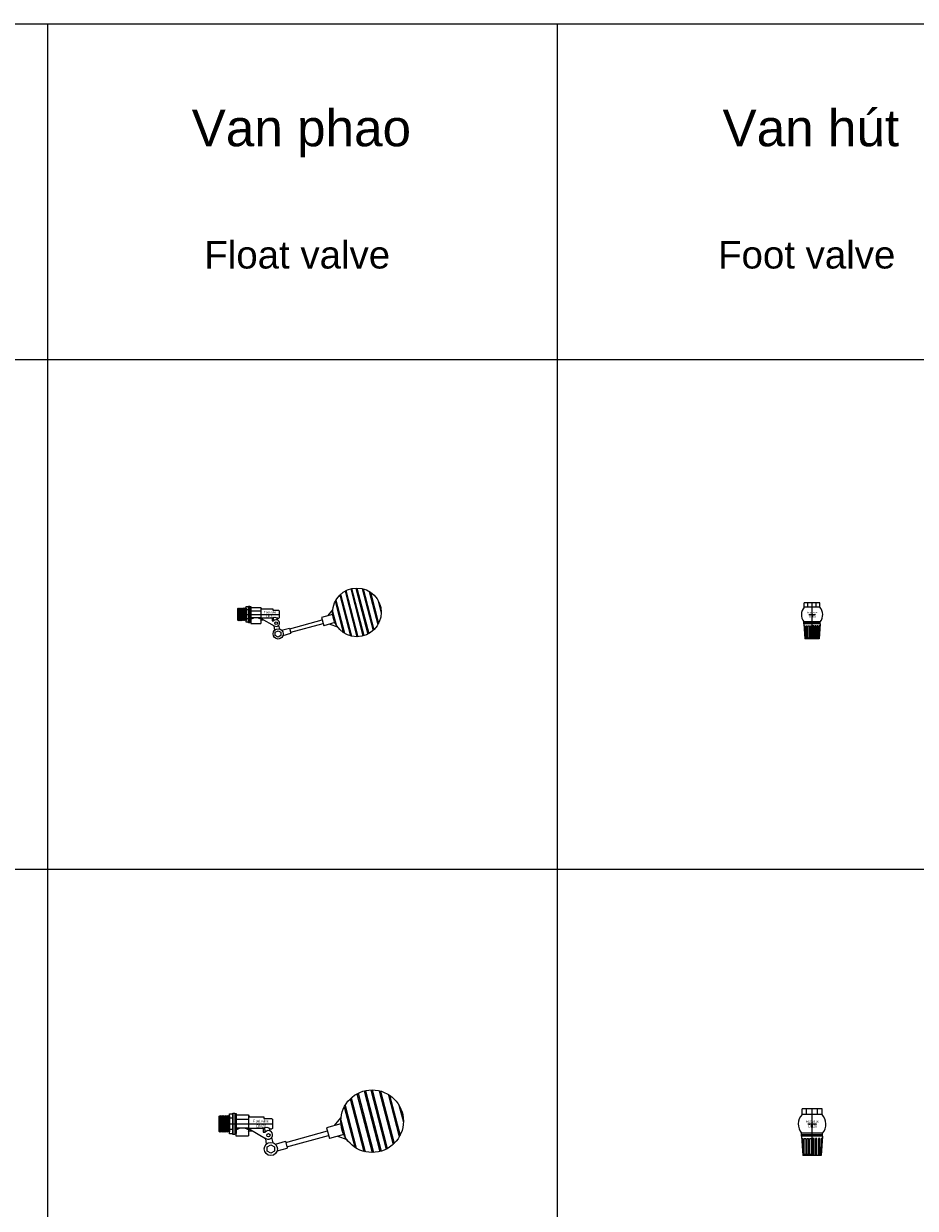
# Model space of a CAD drawing. Header units: millimetres. Extents: x 2339 to 23224, y 1509 to 18979.
# Tile 118 of 124: x 16146 to 17896, y 14543 to 16868. Entities that reach past the tile are written whole.
import ezdxf

# ---------------------------------------------------------------- set-up
doc = ezdxf.new("R2010")
doc.units = ezdxf.units.MM
doc.set_wipeout_variables(frame=1)
doc.layers.get('0').update_dxf_attribs({"lineweight": 0})
doc.styles.add('DISOCP', font='disocp.shx', dxfattribs={"width": 0.6})
doc.styles.add('Notes', font='arial.ttf', dxfattribs={"height": 3})

# ---------------------------------------------------------------- blocks, each defined once
blk = doc.blocks.new('*U78')
h = blk.add_hatch(color=256)
h.set_gradient(color1=(0, 0, 255), rotation=180, tint=1)
h.paths.add_polyline_path([(0, 0), (-0.25, -0.25), (-0.25, -0.085), (-1, -0.085), (-1, 0.085), (-0.25, 0.085), (-0.25, 0.25)])
blk.add_lwpolyline([(0, 0), (-0.25, -0.25), (-0.25, -0.085), (-1, -0.085), (-1, 0.085), (-0.25, 0.085), (-0.25, 0.25)], close=True)
blk = doc.blocks.new('*U269')
at = {"xscale": 14.59459459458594, "yscale": 14.59459459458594, "zscale": 14.59459459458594}
blk.add_blockref('*U78', (159.1, 6.7), dxfattribs=at)
blk.add_wipeout([(-105.1, -15), (-105.1, 14.8), (-103.9, 15.5), (-84.3, 15.5), (-84.3, 19.6), (-77.8, 19.6), (-77.8, 20.9), (-74.3, 20.9), (-74.3, 19.3), (-71, 19.3), (-71, 17.8), (-46.8, 17.8), (-45.2, 13.8), (-16.5, 13.8), (-16.5, 10.7), (-1.7, 10.7), (0, 8.9), (0, -9), (-1.6, -10.4), (-3.5, -10.4), (-5.8, -9.3), (-4.5, -14.2), (-2.6, -15.4), (-0.7, -17.4), (0.1, -19), (0.6, -21), (0.6, -22.7), (0.3, -24.6), (-0.7, -26.8), (-1, -27.2), (1.8, -37.6), (3.3, -38.3), (4.1, -38.8), (5.3, -39.6), (5.9, -40.1), (26, -34.6), (26.6, -36.8), (108.5, -14.2), (106.9, -8.2), (122.8, -3.8), (135.4, 11.7), (137.7, 22.8), (141.8, 33), (146.9, 41.3), (153.5, 49), (162.3, 56.2), (173.1, 62), (183.7, 64.8), (194.2, 66.7), (205.6, 66.1), (215.3, 63.9), (222.7, 61), (233.8, 54.4), (240.2, 48.9), (244.9, 43.6), (249.1, 37.7), (252, 32.6), (255.3, 24.5), (257.4, 16.5), (258.5, 5), (257.8, -4.2), (255.5, -14), (250.1, -26), (245.7, -32.6), (242.2, -36.7), (239, -40), (232.6, -45.2), (226.7, -48.9), (219.9, -52.2), (212.3, -54.7), (201.4, -56.5), (192.1, -56.5), (180.5, -54.5), (175, -52.7), (167.3, -49.2), (160.8, -45.1), (155, -40.4), (149.9, -35), (146.8, -31.1), (128.5, -24.5), (112.6, -28.9), (110.9, -23), (28.8, -45.2), (29.5, -47.8), (9.6, -53.2), (7.2, -57.8), (3.8, -60.8), (-1.3, -62.5), (-7.1, -61.9), (-11.2, -59.6), (-14, -56.3), (-15.6, -51.9), (-15.7, -48), (-13.8, -42.7), (-11.6, -40.1), (-12.7, -29.1), (-13.3, -29.4), (-40, -13.6), (-45.5, -13.6), (-46.8, -16), (-46.8, -23.7), (-72, -23.7), (-72, -19.5), (-74.3, -19.5), (-74.3, -21.1), (-77.8, -21.1), (-77.8, -19.8), (-84.3, -19.8), (-84.3, -15.7), (-103.9, -15.7)])
for p, q in [((153.5, 49.1), (180.5, -54.4)), ((155.5, 50.9), (183.1, -55.1)), ((166.8, 59), (196.9, -56.6)), ((169, 60.2), (199.4, -56.6)), ((181.2, 64.8), (212.3, -54.6)), ((183.5, 65.3), (214.6, -54)), ((194.2, 66.7), (224.6, -50)), ((196.6, 66.8), (226.7, -48.9)), ((210.5, 65.2), (238.1, -40.7)), ((213.1, 64.6), (240, -38.9)), ((228.2, 58.2), (250.1, -25.9)), ((231.2, 56.3), (251.8, -22.9)), ((141.8, 33.1), (162.4, -46.2)), ((143.4, 36.1), (165.3, -48)), ((249.7, 36.8), (258.5, 3.2)), ((255.3, 24.6), (257.4, 16.6)), ((-103.9, 15.5), (-105.1, 14.8)), ((-105.1, -14.9), (-105.1, 14.8)), ((-102.7, -14.9), (-105.1, 14.8)), ((-103.9, 15.5), (-102.7, 14.8)), ((-103.9, 15.5), (-101.4, -15.6)), ((-101.4, 15.5), (-102.7, 14.8)), ((-100.2, -14.9), (-102.7, 14.8)), ((-101.4, 15.5), (-100.2, 14.8)), ((-101.4, 15.5), (-99, -15.6)), ((-99, 15.5), (-100.2, 14.8)), ((-97.8, -14.9), (-100.2, 14.8)), ((-99, 15.5), (-97.8, 14.8)), ((-99, 15.5), (-96.5, -15.6)), ((-96.5, 15.5), (-97.8, 14.8)), ((-95.3, -14.9), (-97.8, 14.8)), ((-96.5, 15.5), (-95.3, 14.8)), ((-96.5, 15.5), (-94.1, -15.6)), ((-94.1, 15.5), (-95.3, 14.8)), ((-92.9, -14.9), (-95.3, 14.8)), ((-94.1, 15.5), (-92.9, 14.8)), ((-94.1, 15.5), (-91.6, -15.6)), ((-91.6, 15.5), (-92.9, 14.8)), ((-90.4, -14.9), (-92.9, 14.8)), ((-91.6, 15.5), (-90.4, 14.8)), ((-91.6, 15.5), (-89.2, -15.6)), ((-89.2, 15.5), (-90.4, 14.8)), ((-88, -14.9), (-90.4, 14.8)), ((-89.2, 15.5), (-88, 14.8)), ((-89.2, 15.5), (-86.7, -15.6)), ((-86.7, 15.5), (-88, 14.8)), ((-85.5, -14.9), (-88, 14.8)), ((-86.7, 15.5), (-85.5, 14.8)), ((-86.7, 15.5), (-84.3, -15.6)), ((-84.3, 15.5), (-85.5, 14.8)), ((-84.3, 0), (-85.5, 14.8)), ((-84.3, 15.5), (-84.3, -15.6)), ((-77.8, 11.1), (-84.3, 11.1)), ((-71, 17.8), (-46.8, 17.8)), ((-46.8, 8.4), (-71, 8.4)), ((-46.8, 17.8), (-45.2, 13.8)), ((-46.8, 17.8), (-46.8, -23.6)), ((-45.2, 13.8), (-16.5, 13.8)), ((-16.5, 13.8), (-16.5, 10.7)), ((-16.5, 10.7), (-1.7, 10.7)), ((-1.7, 10.7), (0, 9)), ((0, 9), (0, -9)), ((122.8, -3.7), (135.4, 11.7)), ((135.1, 7), (143.9, -26.6)), ((-105.1, 0), (-103.9, -15.6)), ((-103.9, -15.6), (-105.1, -14.9)), ((-103.9, -15.6), (-102.7, -14.9)), ((-103.8, 0), (0, 0)), ((-101.4, -15.6), (-102.7, -14.9)), ((-101.4, -15.6), (-100.2, -14.9)), ((-99, -15.6), (-100.2, -14.9)), ((-99, -15.6), (-97.8, -14.9)), ((-96.5, -15.6), (-97.8, -14.9)), ((-96.5, -15.6), (-95.3, -14.9)), ((-94.1, -15.6), (-95.3, -14.9)), ((-94.1, -15.6), (-92.9, -14.9)), ((-91.6, -15.6), (-92.9, -14.9)), ((-91.6, -15.6), (-90.4, -14.9)), ((-89.2, -15.6), (-90.4, -14.9)), ((-89.2, -15.6), (-88, -14.9)), ((-86.7, -15.6), (-88, -14.9)), ((-86.7, -15.6), (-85.5, -14.9)), ((-84.3, -15.6), (-85.5, -14.9)), ((-77.8, -11.2), (-84.3, -11.2)), ((-72, -19.2), (-72, -23.6)), ((-46.8, -8.5), (-71, -8.5)), ((-46.8, -16), (-45.5, -13.6)), ((-45.6, -9.6), (-45.8, -10.2)), ((-45.8, -10.2), (-13.3, -29.3)), ((-18.3, -9.6), (-45.6, -9.6)), ((-45.5, -13.6), (-40, -13.6)), ((-18.3, -9.6), (-15, -7.6)), ((-18.3, -9.6), (-14.9, -9)), ((-18.3, -9.6), (-18.3, -16.5)), ((-18.3, -16.5), (-14.4, -16.5)), ((-15, -7.6), (-10.9, -6.8)), ((-14.1, -16.2), (-15, -7.6)), ((-10.9, -6.8), (-5.9, -8.5)), ((-4.5, -14.2), (-6.1, -8.5)), ((-3.5, -10.4), (-5.9, -8.5)), ((-3.5, -10.4), (-5.8, -9.3)), ((-1.6, -10.4), (-3.5, -10.4)), ((0, -9), (-1.6, -10.4)), ((26.5, -36.8), (108.5, -14.1)), ((28.9, -45.4), (110.9, -22.9)), ((135.3, -0.3), (106.9, -8.1)), ((106.9, -8.1), (112.6, -28.8)), ((141, -21), (112.6, -28.8)), ((136.2, -6.4), (138.2, -14.4)), ((-72, -23.6), (-46.8, -23.6)), ((-12.7, -29.1), (-13.3, -29.3)), ((-11.6, -40), (-12.7, -29.1)), ((-10, -45.5), (-2.9, -41.4)), ((-10, -53.7), (-10, -45.5)), ((-2.9, -41.4), (4.2, -45.5)), ((1.8, -37.5), (-1, -27.1)), ((4.2, -45.5), (4.2, -53.7)), ((5.9, -40), (26, -34.6)), ((26, -34.6), (29.5, -47.8)), ((128.5, -24.5), (147.3, -31.3)), ((-2.9, -57.8), (-10, -53.7)), ((4.2, -53.7), (-2.9, -57.8)), ((9.6, -53.2), (29.5, -47.8))]:
    blk.add_line(p, q)
for points in [[(-77.8, -19.8), (-84.3, -19.8), (-84.3, 19.7), (-77.8, 19.7)], [(-74.3, -21.1), (-77.8, -21.1), (-77.8, 21), (-74.3, 21)], [(-74.3, -19.5), (-71, -19.5), (-71, 19.4), (-74.3, 19.4)]]:
    blk.add_lwpolyline(points, close=True)
for centre, radius in [((196.8, 5.1), 61.7), ((-7.8, -22.5), 3.24), ((-2.9, -49.6), 13)]:
    blk.add_circle(centre, radius)
for centre, radius, start, end in [((-58.9, -31.2), 22.7, 57.7567, 122.2433), ((-7.9, -22), 8.54, 235.2403, 139.8283)]:
    blk.add_arc(centre, radius, start, end)
at = {"style": 'DISOCP', "width": 0.7}
for s, height, p in [('Float valve', 5.444, (-38.1, 2.9)), ('DN20', 6.37, (-31.6, -7.8))]:
    blk.add_text(s, height=height, dxfattribs=at).set_placement(p)
blk = doc.blocks.new('*U268')
at = {"xscale": 14.59459459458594, "yscale": 14.59459459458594, "zscale": 14.59459459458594}
blk.add_blockref('*U78', (159.1, 6.7), dxfattribs=at)
blk.add_wipeout([(-105.1, -15), (-105.1, 14.8), (-103.9, 15.5), (-84.3, 15.5), (-84.3, 19.6), (-77.8, 19.6), (-77.8, 20.9), (-74.3, 20.9), (-74.3, 19.3), (-71, 19.3), (-71, 17.8), (-46.8, 17.8), (-45.2, 13.8), (-16.5, 13.8), (-16.5, 10.7), (-1.7, 10.7), (0, 8.9), (0, -9), (-1.6, -10.4), (-3.5, -10.4), (-5.8, -9.3), (-4.5, -14.2), (-2.6, -15.4), (-0.7, -17.4), (0.1, -19), (0.6, -21), (0.6, -22.7), (0.3, -24.6), (-0.7, -26.8), (-1, -27.2), (1.8, -37.6), (3.3, -38.3), (4.1, -38.8), (5.3, -39.6), (5.9, -40.1), (26, -34.6), (26.6, -36.8), (108.5, -14.2), (106.9, -8.2), (122.8, -3.8), (135.4, 11.7), (137.7, 22.8), (141.8, 33), (146.9, 41.3), (153.5, 49), (162.3, 56.2), (173.1, 62), (183.7, 64.8), (194.2, 66.7), (205.6, 66.1), (215.3, 63.9), (222.7, 61), (233.8, 54.4), (240.2, 48.9), (244.9, 43.6), (249.1, 37.7), (252, 32.6), (255.3, 24.5), (257.4, 16.5), (258.5, 5), (257.8, -4.2), (255.5, -14), (250.1, -26), (245.7, -32.6), (242.2, -36.7), (239, -40), (232.6, -45.2), (226.7, -48.9), (219.9, -52.2), (212.3, -54.7), (201.4, -56.5), (192.1, -56.5), (180.5, -54.5), (175, -52.7), (167.3, -49.2), (160.8, -45.1), (155, -40.4), (149.9, -35), (146.8, -31.1), (128.5, -24.5), (112.6, -28.9), (110.9, -23), (28.8, -45.2), (29.5, -47.8), (9.6, -53.2), (7.2, -57.8), (3.8, -60.8), (-1.3, -62.5), (-7.1, -61.9), (-11.2, -59.6), (-14, -56.3), (-15.6, -51.9), (-15.7, -48), (-13.8, -42.7), (-11.6, -40.1), (-12.7, -29.1), (-13.3, -29.4), (-40, -13.6), (-45.5, -13.6), (-46.8, -16), (-46.8, -23.7), (-72, -23.7), (-72, -19.5), (-74.3, -19.5), (-74.3, -21.1), (-77.8, -21.1), (-77.8, -19.8), (-84.3, -19.8), (-84.3, -15.7), (-103.9, -15.7)])
for p, q in [((169, 60.2), (199.4, -56.6)), ((181.2, 64.8), (212.3, -54.6)), ((183.5, 65.3), (214.6, -54)), ((194.2, 66.7), (224.6, -50)), ((196.6, 66.8), (226.7, -48.9)), ((210.5, 65.2), (238.1, -40.7)), ((213.1, 64.6), (240, -38.9)), ((141.8, 33.1), (162.4, -46.2)), ((143.4, 36.1), (165.3, -48)), ((153.5, 49.1), (180.5, -54.4)), ((155.5, 50.9), (183.1, -55.1)), ((166.8, 59), (196.9, -56.6)), ((228.2, 58.2), (250.1, -25.9)), ((231.2, 56.3), (251.8, -22.9)), ((249.7, 36.8), (258.5, 3.2)), ((-103.9, 15.5), (-105.1, 14.8)), ((-105.1, -14.9), (-105.1, 14.8)), ((-102.7, -14.9), (-105.1, 14.8)), ((-103.9, 15.5), (-102.7, 14.8)), ((-103.9, 15.5), (-101.4, -15.6)), ((-101.4, 15.5), (-102.7, 14.8)), ((-100.2, -14.9), (-102.7, 14.8)), ((-101.4, 15.5), (-100.2, 14.8)), ((-101.4, 15.5), (-99, -15.6)), ((-99, 15.5), (-100.2, 14.8)), ((-97.8, -14.9), (-100.2, 14.8)), ((-99, 15.5), (-97.8, 14.8)), ((-99, 15.5), (-96.5, -15.6)), ((-96.5, 15.5), (-97.8, 14.8)), ((-95.3, -14.9), (-97.8, 14.8)), ((-96.5, 15.5), (-95.3, 14.8)), ((-96.5, 15.5), (-94.1, -15.6)), ((-94.1, 15.5), (-95.3, 14.8)), ((-92.9, -14.9), (-95.3, 14.8)), ((-94.1, 15.5), (-92.9, 14.8)), ((-94.1, 15.5), (-91.6, -15.6)), ((-91.6, 15.5), (-92.9, 14.8)), ((-90.4, -14.9), (-92.9, 14.8)), ((-91.6, 15.5), (-90.4, 14.8)), ((-91.6, 15.5), (-89.2, -15.6)), ((-89.2, 15.5), (-90.4, 14.8)), ((-88, -14.9), (-90.4, 14.8)), ((-89.2, 15.5), (-88, 14.8)), ((-89.2, 15.5), (-86.7, -15.6)), ((-86.7, 15.5), (-88, 14.8)), ((-85.5, -14.9), (-88, 14.8)), ((-86.7, 15.5), (-85.5, 14.8)), ((-86.7, 15.5), (-84.3, -15.6)), ((-84.3, 15.5), (-85.5, 14.8)), ((-84.3, 0), (-85.5, 14.8)), ((-84.3, 15.5), (-84.3, -15.6)), ((-77.8, 11.1), (-84.3, 11.1)), ((-71, 17.8), (-46.8, 17.8)), ((-46.8, 8.4), (-71, 8.4)), ((-46.8, 17.8), (-45.2, 13.8)), ((-46.8, 17.8), (-46.8, -23.6)), ((-45.2, 13.8), (-16.5, 13.8)), ((-16.5, 13.8), (-16.5, 10.7)), ((-16.5, 10.7), (-1.7, 10.7)), ((-1.7, 10.7), (0, 9)), ((0, 9), (0, -9)), ((122.8, -3.7), (135.4, 11.7)), ((135.1, 7), (143.9, -26.6)), ((255.3, 24.6), (257.4, 16.6)), ((-105.1, 0), (-103.9, -15.6)), ((-103.9, -15.6), (-105.1, -14.9)), ((-103.9, -15.6), (-102.7, -14.9)), ((-103.8, 0), (0, 0)), ((-101.4, -15.6), (-102.7, -14.9)), ((-101.4, -15.6), (-100.2, -14.9)), ((-99, -15.6), (-100.2, -14.9)), ((-99, -15.6), (-97.8, -14.9)), ((-96.5, -15.6), (-97.8, -14.9)), ((-96.5, -15.6), (-95.3, -14.9)), ((-94.1, -15.6), (-95.3, -14.9)), ((-94.1, -15.6), (-92.9, -14.9)), ((-91.6, -15.6), (-92.9, -14.9)), ((-91.6, -15.6), (-90.4, -14.9)), ((-89.2, -15.6), (-90.4, -14.9)), ((-89.2, -15.6), (-88, -14.9)), ((-86.7, -15.6), (-88, -14.9)), ((-86.7, -15.6), (-85.5, -14.9)), ((-84.3, -15.6), (-85.5, -14.9)), ((-77.8, -11.2), (-84.3, -11.2)), ((-72, -19.2), (-72, -23.6)), ((-72, -23.6), (-46.8, -23.6)), ((-46.8, -8.5), (-71, -8.5)), ((-46.8, -16), (-45.5, -13.6)), ((-45.6, -9.6), (-45.8, -10.2)), ((-45.8, -10.2), (-13.3, -29.3)), ((-18.3, -9.6), (-45.6, -9.6)), ((-45.5, -13.6), (-40, -13.6)), ((-18.3, -9.6), (-15, -7.6)), ((-18.3, -9.6), (-14.9, -9)), ((-18.3, -9.6), (-18.3, -16.5)), ((-18.3, -16.5), (-14.4, -16.5)), ((-15, -7.6), (-10.9, -6.8)), ((-14.1, -16.2), (-15, -7.6)), ((-12.7, -29.1), (-13.3, -29.3)), ((-11.6, -40), (-12.7, -29.1)), ((-10.9, -6.8), (-5.9, -8.5)), ((-4.5, -14.2), (-6.1, -8.5)), ((-3.5, -10.4), (-5.9, -8.5)), ((-3.5, -10.4), (-5.8, -9.3)), ((-1.6, -10.4), (-3.5, -10.4)), ((0, -9), (-1.6, -10.4)), ((1.8, -37.5), (-1, -27.1)), ((26.5, -36.8), (108.5, -14.1)), ((28.9, -45.4), (110.9, -22.9)), ((135.3, -0.3), (106.9, -8.1)), ((106.9, -8.1), (112.6, -28.8)), ((141, -21), (112.6, -28.8)), ((128.5, -24.5), (147.3, -31.3)), ((136.2, -6.4), (138.2, -14.4)), ((-10, -45.5), (-2.9, -41.4)), ((-10, -53.7), (-10, -45.5)), ((-2.9, -57.8), (-10, -53.7)), ((-2.9, -41.4), (4.2, -45.5)), ((4.2, -53.7), (-2.9, -57.8)), ((4.2, -45.5), (4.2, -53.7)), ((5.9, -40), (26, -34.6)), ((9.6, -53.2), (29.5, -47.8)), ((26, -34.6), (29.5, -47.8))]:
    blk.add_line(p, q)
for points in [[(-77.8, -19.8), (-84.3, -19.8), (-84.3, 19.7), (-77.8, 19.7)], [(-74.3, -21.1), (-77.8, -21.1), (-77.8, 21), (-74.3, 21)], [(-74.3, -19.5), (-71, -19.5), (-71, 19.4), (-74.3, 19.4)]]:
    blk.add_lwpolyline(points, close=True)
for centre, radius in [((196.8, 5.1), 61.7), ((-7.8, -22.5), 3.24), ((-2.9, -49.6), 13)]:
    blk.add_circle(centre, radius)
for centre, radius, start, end in [((-58.9, -31.2), 22.7, 57.7567, 122.2433), ((-7.9, -22), 8.54, 235.2403, 139.8283)]:
    blk.add_arc(centre, radius, start, end)
at = {"style": 'DISOCP', "width": 0.7}
for s, height, p in [('Float valve', 5.444, (-39, 2.7)), ('DN15', 6.37, (-32.5, -7.9))]:
    blk.add_text(s, height=height, dxfattribs=at).set_placement(p)
blk = doc.blocks.new('*U297')
blk.add_wipeout([(20.2, -69.6), (-20.2, -69.6), (-23.1, -27), (-23.1, -21), (-26, -16.8), (-27.7, -13.6), (-28.8, -10.6), (-29.9, -6.2), (-30.3, -2.8), (-30.3, 0), (-30.2, 2.5), (-29.4, 6.9), (-28.6, 9.7), (-27.3, 12.8), (-25.4, 16.1), (-23, 19.4), (-22, 20.6), (-22, 32.6), (22, 32.6), (22, 20.6), (23.5, 18.8), (25.7, 15.6), (27.3, 12.6), (28.6, 9.6), (29.7, 5.5), (30.3, -0.8), (30.1, -5.2), (29.1, -9.5), (27.5, -13.9), (25.5, -17.6), (23.1, -21), (23.1, -27)])
for p, q in [((-22, 20.6), (-22, 32.6)), ((22, 32.6), (-22, 32.6)), ((-12, 20.6), (-12, 32.6)), ((0, -69.6), (0, 32.6)), ((12, 20.6), (12, 32.6)), ((22, 20.6), (22, 32.6)), ((22, 20.6), (-22, 20.6)), ((-9.4, 0), (9.4, 0)), ((23.1, -21), (-23.1, -21)), ((-23.1, -27), (-23.1, -21)), ((23.1, -24), (-23.1, -24)), ((23.1, -27), (23.1, -21)), ((23.1, -27), (-23.1, -27)), ((-23.1, -27), (-20.2, -69.6)), ((-22.8, -32.4), (-20.2, -32.4)), ((-20.2, -32.4), (-19.3, -67.6)), ((20.2, -32.4), (19.3, -67.6)), ((23.1, -27), (20.2, -69.6)), ((22.8, -32.4), (20.2, -32.4)), ((-19.3, -67.6), (-20.3, -67.7)), ((20.2, -69.6), (-20.2, -69.6)), ((19.3, -67.6), (20.3, -67.7))]:
    blk.add_line(p, q)
for points in [[(-17, -32.4), (-13.8, -32.4), (-13.8, -67.6), (-17, -67.6)], [(-10.8, -32.4), (-7.5, -32.4), (-7.5, -67.6), (-10.8, -67.6)], [(-4.7, -32.4), (-1.4, -32.4), (-1.4, -67.6), (-4.7, -67.6)], [(4.7, -32.4), (1.4, -32.4), (1.4, -67.6), (4.7, -67.6)], [(10.8, -32.4), (7.5, -32.4), (7.5, -67.6), (10.8, -67.6)], [(17, -32.4), (13.8, -32.4), (13.8, -67.6), (17, -67.6)]]:
    blk.add_lwpolyline(points, close=True)
for centre, start, end in [((1.3, -0.8), 137.3931, 219.5568), ((-1.3, -0.8), 320.4432, 42.6069)]:
    blk.add_arc(centre, 31.6, start, end)
at = {"style": 'DISOCP', "width": 0.7}
for s, height, p in [('Foot valve', 5.44, (-14, 2.5)), ('DN20', 6.37, (-8.2, -8.3))]:
    blk.add_text(s, height=height, dxfattribs=at).set_placement(p)
blk = doc.blocks.new('*U296')
blk.add_wipeout([(20.2, -69.6), (-20.2, -69.6), (-23.1, -27), (-23.1, -21), (-26, -16.8), (-27.7, -13.6), (-28.8, -10.6), (-29.9, -6.2), (-30.3, -2.8), (-30.3, 0), (-30.2, 2.5), (-29.4, 6.9), (-28.6, 9.7), (-27.3, 12.8), (-25.4, 16.1), (-23, 19.4), (-22, 20.6), (-22, 32.6), (22, 32.6), (22, 20.6), (23.5, 18.8), (25.7, 15.6), (27.3, 12.6), (28.6, 9.6), (29.7, 5.5), (30.3, -0.8), (30.1, -5.2), (29.1, -9.5), (27.5, -13.9), (25.5, -17.6), (23.1, -21), (23.1, -27)])
for p, q in [((-22, 20.6), (-22, 32.6)), ((22, 32.6), (-22, 32.6)), ((22, 20.6), (-22, 20.6)), ((-12, 20.6), (-12, 32.6)), ((-9.4, 0), (9.4, 0)), ((0, -69.6), (0, 32.6)), ((12, 20.6), (12, 32.6)), ((22, 20.6), (22, 32.6)), ((23.1, -21), (-23.1, -21)), ((-23.1, -27), (-23.1, -21)), ((23.1, -24), (-23.1, -24)), ((23.1, -27), (-23.1, -27)), ((-23.1, -27), (-20.2, -69.6)), ((-22.8, -32.4), (-20.2, -32.4)), ((-20.2, -32.4), (-19.3, -67.6)), ((20.2, -32.4), (19.3, -67.6)), ((23.1, -27), (20.2, -69.6)), ((22.8, -32.4), (20.2, -32.4)), ((23.1, -27), (23.1, -21)), ((-19.3, -67.6), (-20.3, -67.7)), ((20.2, -69.6), (-20.2, -69.6)), ((19.3, -67.6), (20.3, -67.7))]:
    blk.add_line(p, q)
for points in [[(-17, -32.4), (-13.8, -32.4), (-13.8, -67.6), (-17, -67.6)], [(-10.8, -32.4), (-7.5, -32.4), (-7.5, -67.6), (-10.8, -67.6)], [(-4.7, -32.4), (-1.4, -32.4), (-1.4, -67.6), (-4.7, -67.6)], [(4.7, -32.4), (1.4, -32.4), (1.4, -67.6), (4.7, -67.6)], [(10.8, -32.4), (7.5, -32.4), (7.5, -67.6), (10.8, -67.6)], [(17, -32.4), (13.8, -32.4), (13.8, -67.6), (17, -67.6)]]:
    blk.add_lwpolyline(points, close=True)
for centre, start, end in [((1.3, -0.8), 137.3931, 219.5568), ((-1.3, -0.8), 320.4432, 42.6069)]:
    blk.add_arc(centre, 31.6, start, end)
at = {"style": 'DISOCP', "width": 0.7}
for s, height, p in [('Foot valve', 5.44, (-13.7, 2.5)), ('DN15', 6.37, (-7.9, -8.3))]:
    blk.add_text(s, height=height, dxfattribs=at).set_placement(p)

msp = doc.modelspace()

# ---------------------------------------------------------------- linework, layer by layer
for p, q in [((2339.1, 16868.4), (23193.1, 16868.4)), ((16193.1, 1508.9), (16193.1, 16868.4)), ((17193.1, 1508.9), (17193.1, 16868.4)), ((2339.1, 16208.9), (23193.1, 16208.9)), ((2339.1, 15208.9), (23193.1, 15208.9))]:
    msp.add_line(p, q)

# ---------------------------------------------------------------- block references
for name, p, xscale, yscale, zscale in [('*U268', (16647.3, 15708.9), 0.7741018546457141, 0.7741018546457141, 0.7741018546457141), ('*U296', (17693.1, 15708.9), 0.6942148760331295, 0.6942148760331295, 0.6942148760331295), ('*U269', (16633.7, 14708.9), 0.9952738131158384, 0.9952738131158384, 0.9952738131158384), ('*U297', (17693.1, 14708.9), 0.8925619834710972, 0.8925619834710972, 0.8925619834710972)]:
    msp.add_blockref(name, p, dxfattribs=dict(xscale=xscale, yscale=yscale, zscale=zscale))

# ---------------------------------------------------------------- texts
at = {"width": 2199.733, "attachment_point": 1, "style": 'Notes'}
for s, insert, char_height in [('\\pxqc;Van phao', (15590.8, 16699.8), 72), ('\\pxqc;Van hút', (16590.8, 16699.8), 72), ('\\pxqc;Float valve', (15582.7, 16441.8), 54), ('\\pxqc;Foot valve', (16582.7, 16441.8), 54)]:
    msp.add_mtext(s, dxfattribs=dict(at, insert=insert, char_height=char_height))

doc.saveas('drawing.dxf')
